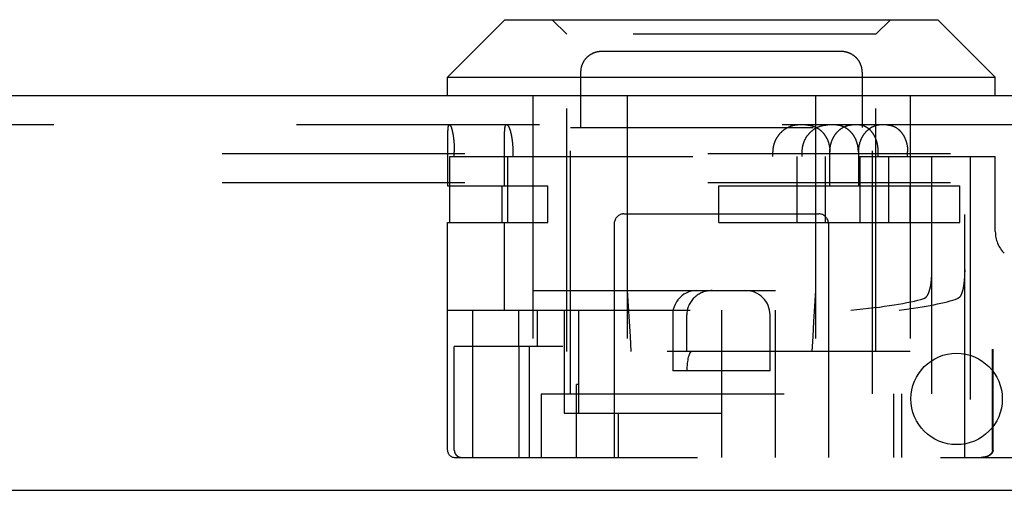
# Model space of a CAD drawing. Header units: inches. Extents: x 0 to 90.7, y 0 to 58.7.
# Tile 6 of 15: x 36.4 to 38.4, y 11.1 to 12.1. Entities that reach past the tile are written whole.
import ezdxf

# ---------------------------------------------------------------- set-up
doc = ezdxf.new("R2010")
doc.units = ezdxf.units.IN
doc.header["$LTSCALE"] = 4.986667
doc.header["$MEASUREMENT"] = 0
doc.linetypes.add('HIDDEN', pattern=[0.2, 0.1, -0.1])
doc.layers.add('DEFAULT_2', color=8, linetype='HIDDEN')
doc.layers.add('DOOR_ASSEMBLY', color=7, linetype='CONTINUOUS')

msp = doc.modelspace()

# ---------------------------------------------------------------- linework, layer by layer
at = {"layer": 'DEFAULT_2', "color": 8, "linetype": 'HIDDEN'}
for p, q in [((39.2972, 11.7833), (19.4172, 11.7833)), ((39.2972, 11.7233), (19.4172, 11.7233))]:
    msp.add_line(p, q, dxfattribs=at)
at = {"layer": 'DOOR_ASSEMBLY', "color": 7, "linetype": 'Continuous'}
for p, q in [((37.3847, 12.0583), (37.2667, 11.9403)), ((37.3847, 12.0583), (38.2737, 12.0583)), ((38.2737, 12.0583), (38.3917, 11.9403)), ((37.2667, 11.9403), (38.3917, 11.9403)), ((37.2667, 11.9023), (37.2667, 11.9403)), ((38.3917, 11.9023), (38.3917, 11.9403))]:
    msp.add_line(p, q, dxfattribs=at)
at = {"layer": 'DOOR_ASSEMBLY', "color": 8, "linetype": 'HIDDEN'}
for p, q in [((37.5117, 12.0283), (37.4817, 12.0583)), ((38.1467, 12.0283), (38.1767, 12.0583)), ((38.1467, 12.0283), (37.5117, 12.0283)), ((37.5117, 11.3773), (37.5117, 12.0283)), ((38.1467, 11.3773), (38.1467, 12.0283)), ((37.5823, 11.9932), (37.5816, 11.9931)), ((38.0726, 11.9933), (37.5859, 11.9933)), ((38.0916, 11.9897), (38.091, 11.99)), ((37.5452, 11.9706), (37.5448, 11.97)), ((37.5642, 11.9886), (37.5636, 11.9883)), ((37.5656, 11.9892), (37.5649, 11.9889)), ((37.5669, 11.9897), (37.5662, 11.9895)), ((38.0955, 11.9879), (38.0949, 11.9883)), ((38.0968, 11.9873), (38.0962, 11.9876)), ((38.0999, 11.9854), (38.0993, 11.9858)), ((38.114, 11.9693), (38.1137, 11.97)), ((37.5445, 11.9693), (37.5442, 11.9686)), ((38.1146, 11.9679), (38.1143, 11.9686)), ((38.1175, 11.9592), (38.1173, 11.96)), ((38.1184, 11.9503), (38.1184, 11.8373)), ((37.4417, 11.9023), (37.4417, 11.3773)), ((37.636, 11.9023), (37.636, 11.3773)), ((38.0225, 11.9023), (38.0225, 11.3773)), ((38.2167, 11.9023), (38.2167, 11.3773)), ((39.4502, 11.8423), (19.2992, 11.8423)), ((37.2671, 11.8291), (37.267, 11.828)), ((37.2672, 11.8311), (37.2671, 11.8301)), ((37.2671, 11.8301), (37.2671, 11.8291)), ((37.2673, 11.8331), (37.2672, 11.8321)), ((37.2672, 11.8321), (37.2672, 11.8311)), ((37.3841, 11.8285), (37.3842, 11.8296)), ((37.3841, 11.8274), (37.3841, 11.8285)), ((37.3842, 11.8296), (37.3843, 11.8306)), ((37.5192, 11.8373), (38.1392, 11.8373)), ((37.5192, 11.2903), (37.5192, 11.8373)), ((38.1392, 11.2903), (38.1392, 11.8373)), ((37.2668, 11.8107), (37.2667, 11.7173)), ((37.2669, 11.8219), (37.2668, 11.8193)), ((37.2668, 11.8193), (37.2668, 11.8158)), ((37.2668, 11.8158), (37.2668, 11.8107)), ((37.267, 11.8262), (37.2669, 11.8244)), ((37.2669, 11.8244), (37.2669, 11.8219)), ((37.267, 11.828), (37.267, 11.8262)), ((37.2779, 11.8235), (37.2781, 11.8223)), ((37.2781, 11.8223), (37.2783, 11.821)), ((37.2783, 11.821), (37.2785, 11.8196)), ((37.2785, 11.8196), (37.2787, 11.8183)), ((37.2787, 11.8183), (37.2789, 11.8169)), ((37.2789, 11.8169), (37.2791, 11.8155)), ((37.2791, 11.8155), (37.2793, 11.814)), ((37.2795, 11.8119), (37.2797, 11.8104)), ((37.2797, 11.8104), (37.2798, 11.8089)), ((37.2798, 11.8089), (37.28, 11.8073)), ((37.3838, 11.8151), (37.3839, 11.8186)), ((37.3838, 11.8107), (37.3838, 11.8151)), ((37.3838, 11.8045), (37.3838, 11.8107)), ((37.3839, 11.8232), (37.384, 11.8251)), ((37.3839, 11.8213), (37.3839, 11.8232)), ((37.3839, 11.8186), (37.3839, 11.8213)), ((37.384, 11.8263), (37.3841, 11.8274)), ((37.384, 11.8251), (37.384, 11.8263)), ((37.28, 11.8073), (37.2801, 11.8058)), ((37.2801, 11.8058), (37.2802, 11.8042)), ((37.2804, 11.8019), (37.2805, 11.8003)), ((37.2805, 11.8003), (37.2805, 11.7987)), ((37.2805, 11.7987), (37.2806, 11.7971)), ((37.2806, 11.7971), (37.2807, 11.7955)), ((37.2807, 11.7955), (37.2807, 11.7938)), ((37.2807, 11.7938), (37.2808, 11.7922)), ((37.2808, 11.7922), (37.2808, 11.7906)), ((37.2808, 11.7906), (37.2808, 11.7889)), ((37.2808, 11.7889), (37.2808, 11.7873)), ((37.3837, 11.7173), (37.3838, 11.8045)), ((37.4014, 11.7978), (37.4013, 11.7994)), ((37.4014, 11.7962), (37.4014, 11.7978)), ((37.4015, 11.7946), (37.4014, 11.7962)), ((37.4016, 11.7905), (37.4016, 11.7922)), ((37.4016, 11.7889), (37.4016, 11.7905)), ((37.4016, 11.7873), (37.4016, 11.7889)), ((37.2718, 11.7773), (38.043, 11.7773)), ((37.2718, 11.6423), (37.2718, 11.7773)), ((37.2808, 11.7773), (37.2808, 11.7873)), ((37.3901, 11.7773), (37.3901, 11.6423)), ((37.4016, 11.7773), (37.4016, 11.7873)), ((37.9348, 11.7773), (37.9348, 11.7873)), ((37.9839, 11.7773), (37.9839, 11.6423)), ((37.9952, 11.7773), (37.9952, 11.7873)), ((38.043, 11.6423), (38.043, 11.7773)), ((38.052, 11.7173), (38.052, 11.7873)), ((38.1105, 11.7873), (38.1105, 11.7173)), ((38.1138, 11.7773), (38.3917, 11.7773)), ((38.1138, 11.7773), (38.1138, 11.6423)), ((38.1513, 11.7773), (38.1513, 11.7873)), ((38.1729, 11.6423), (38.1729, 11.7773)), ((38.2117, 11.7773), (38.2117, 11.7873)), ((38.2616, 11.2903), (38.2616, 11.7773)), ((38.3288, 11.1598), (38.3288, 11.7773)), ((38.3402, 11.7773), (38.3402, 11.1598)), ((38.3917, 11.6234), (38.3917, 11.7773)), ((37.2667, 11.7173), (37.473, 11.7173)), ((37.3794, 11.6423), (37.3794, 11.7173)), ((37.473, 11.6423), (37.473, 11.7173)), ((37.824, 11.7173), (38.319, 11.7173)), ((37.824, 11.6423), (37.824, 11.7173)), ((38.2171, 11.6423), (38.2171, 11.7173)), ((38.319, 11.6423), (38.319, 11.7173)), ((37.6292, 11.6598), (38.0292, 11.6598)), ((37.2667, 11.6423), (37.473, 11.6423)), ((37.2667, 11.1748), (37.2667, 11.6423)), ((37.3837, 11.4623), (37.3837, 11.6423)), ((37.6092, 11.6398), (37.6092, 11.1598)), ((37.824, 11.6423), (38.319, 11.6423)), ((38.0492, 11.6398), (38.0492, 11.1598)), ((38.2609, 11.5277), (38.261, 11.5294)), ((38.261, 11.5294), (38.2611, 11.531)), ((38.2611, 11.531), (38.2612, 11.5327)), ((38.2612, 11.5327), (38.2613, 11.5344)), ((38.2613, 11.5344), (38.2614, 11.5361)), ((38.2614, 11.5361), (38.2615, 11.5378)), ((38.2615, 11.5412), (38.2616, 11.543)), ((38.2615, 11.5395), (38.2615, 11.5412)), ((38.2615, 11.5378), (38.2615, 11.5395)), ((38.2616, 11.543), (38.2616, 11.5447)), ((38.3281, 11.526), (38.328, 11.5244)), ((38.3282, 11.5277), (38.3281, 11.526)), ((38.3283, 11.5293), (38.3282, 11.5277)), ((38.3284, 11.531), (38.3283, 11.5293)), ((38.3285, 11.5327), (38.3284, 11.531)), ((38.3286, 11.5344), (38.3285, 11.5327)), ((38.3287, 11.5361), (38.3286, 11.5344)), ((38.3288, 11.5412), (38.3287, 11.5395)), ((38.3287, 11.5395), (38.3287, 11.5378)), ((38.3287, 11.5378), (38.3287, 11.5361)), ((38.3288, 11.5447), (38.3288, 11.5429)), ((38.3288, 11.5429), (38.3288, 11.5412)), ((38.3278, 11.5228), (38.3277, 11.5212)), ((38.328, 11.5244), (38.3278, 11.5228)), ((37.4417, 11.5023), (38.2167, 11.5023)), ((37.2667, 11.4623), (38.1944, 11.4623)), ((37.3182, 11.4623), (37.3182, 11.1598)), ((37.4128, 11.4623), (37.4128, 11.3873)), ((37.4509, 11.4623), (37.4509, 11.3873)), ((37.5066, 11.4623), (37.5066, 11.2503)), ((37.5362, 11.2503), (37.5362, 11.4623)), ((37.7292, 11.4523), (37.7292, 11.3373)), ((37.7582, 11.3773), (37.7582, 11.4523)), ((37.8292, 11.4623), (37.8292, 11.1598)), ((37.9292, 11.3373), (37.9292, 11.4523)), ((37.9402, 11.1598), (37.9402, 11.4623)), ((37.5038, 11.3873), (37.2808, 11.3873)), ((37.2808, 11.1748), (37.2808, 11.3873)), ((37.413, 11.3873), (37.413, 11.1598)), ((37.4349, 11.1598), (37.4349, 11.3873)), ((38.2167, 11.3773), (37.4417, 11.3773)), ((39.1172, 11.3823), (38.3859, 11.3823)), ((38.3859, 11.1748), (38.3859, 11.3823)), ((38.387, 11.1748), (38.387, 11.3823)), ((37.9292, 11.3373), (37.7292, 11.3373)), ((37.5362, 11.3098), (37.5317, 11.3098)), ((37.5317, 11.1598), (37.5317, 11.3098)), ((37.4592, 11.2903), (38.2616, 11.2903)), ((37.4592, 11.2903), (37.4592, 11.1598)), ((38.1833, 11.1598), (38.1833, 11.2903)), ((38.1992, 11.2903), (38.1992, 11.1598)), ((37.5066, 11.2503), (37.8292, 11.2503)), ((37.617, 11.2503), (37.617, 11.1598)), ((37.2817, 11.1598), (39.1922, 11.1598))]:
    msp.add_line(p, q, dxfattribs=at)
at = {"layer": 'DOOR_ASSEMBLY', "color": 3, "linetype": 'Continuous'}
for p, q in [((39.4502, 11.9023), (19.2992, 11.9023)), ((19.2022, 11.0923), (39.5472, 11.0923))]:
    msp.add_line(p, q, dxfattribs=at)
at = {"layer": 'DOOR_ASSEMBLY', "color": 8, "linetype": 'HIDDEN'}
for points in [[(37.5859, 11.9933), (37.5852, 11.9933), (37.5845, 11.9933), (37.5838, 11.9933), (37.583, 11.9932), (37.5823, 11.9932), (37.5816, 11.9931), (37.5808, 11.9931), (37.5801, 11.993), (37.5794, 11.9929), (37.5787, 11.9928), (37.578, 11.9927), (37.5773, 11.9926), (37.5765, 11.9925), (37.5758, 11.9924), (37.5751, 11.9922), (37.5744, 11.9921), (37.5737, 11.9919), (37.573, 11.9917), (37.5723, 11.9916), (37.5716, 11.9914), (37.5709, 11.9912), (37.5703, 11.9909), (37.5696, 11.9907), (37.5689, 11.9905), (37.5682, 11.9903), (37.5675, 11.99), (37.5669, 11.9897), (37.5662, 11.9895), (37.5655, 11.9892), (37.5649, 11.9889), (37.5642, 11.9886), (37.5636, 11.9883), (37.563, 11.9879), (37.5623, 11.9876), (37.5617, 11.9873), (37.5611, 11.9869), (37.5605, 11.9866), (37.5598, 11.9862), (37.5592, 11.9858), (37.5586, 11.9854), (37.5581, 11.985), (37.5575, 11.9846), (37.5569, 11.9842), (37.5563, 11.9837), (37.5558, 11.9833), (37.5552, 11.9828), (37.5547, 11.9824), (37.5541, 11.9819), (37.5536, 11.9814), (37.5531, 11.9809), (37.5525, 11.9804), (37.552, 11.9799), (37.5515, 11.9794), (37.551, 11.9789), (37.5506, 11.9783), (37.5501, 11.9778), (37.5496, 11.9772), (37.5492, 11.9767), (37.5487, 11.9761), (37.5483, 11.9755), (37.5479, 11.975), (37.5474, 11.9744), (37.547, 11.9738), (37.5466, 11.9731), (37.5463, 11.9725), (37.5459, 11.9719), (37.5455, 11.9713), (37.5452, 11.9706), (37.5448, 11.97), (37.5445, 11.9693), (37.5442, 11.9686), (37.5439, 11.9679), (37.5436, 11.9673), (37.5433, 11.9666), (37.543, 11.9659), (37.5427, 11.9652), (37.5425, 11.9644), (37.5422, 11.9637), (37.542, 11.963), (37.5418, 11.9622), (37.5416, 11.9615), (37.5414, 11.9607), (37.5412, 11.96), (37.541, 11.9592), (37.5409, 11.9584), (37.5408, 11.9576), (37.5406, 11.9569), (37.5405, 11.9561), (37.5404, 11.9552), (37.5403, 11.9544), (37.5403, 11.9536), (37.5402, 11.9528), (37.5402, 11.9519), (37.5401, 11.9511), (37.5401, 11.9503), (37.5401, 11.95)], [(37.5689, 11.9905), (37.5682, 11.9903), (37.5675, 11.99)], [(37.5723, 11.9916), (37.5716, 11.9914), (37.5709, 11.9912), (37.5703, 11.9909), (37.5696, 11.9907)], [(37.5744, 11.9921), (37.5737, 11.9919), (37.573, 11.9917)], [(37.5801, 11.993), (37.5794, 11.9929), (37.5787, 11.9928), (37.578, 11.9927), (37.5773, 11.9926), (37.5765, 11.9925), (37.5758, 11.9924)], [(37.5859, 11.9933), (37.5852, 11.9933), (37.5845, 11.9933), (37.5838, 11.9933)], [(38.1143, 11.9686), (38.114, 11.9693), (38.1137, 11.97), (38.1133, 11.9706), (38.113, 11.9713), (38.1126, 11.9719), (38.1122, 11.9725), (38.1119, 11.9731), (38.1115, 11.9738), (38.1111, 11.9744), (38.1106, 11.975), (38.1102, 11.9755), (38.1098, 11.9761), (38.1093, 11.9767), (38.1089, 11.9773), (38.1084, 11.9778), (38.1079, 11.9783), (38.1075, 11.9789), (38.107, 11.9794), (38.1065, 11.9799), (38.106, 11.9804), (38.1054, 11.9809), (38.1049, 11.9814), (38.1044, 11.9819), (38.1038, 11.9824), (38.1033, 11.9828), (38.1027, 11.9833), (38.1022, 11.9837), (38.1016, 11.9842), (38.101, 11.9846), (38.1004, 11.985), (38.0999, 11.9854), (38.0993, 11.9858), (38.0986, 11.9862), (38.098, 11.9866), (38.0974, 11.9869), (38.0968, 11.9873), (38.0962, 11.9876), (38.0955, 11.9879), (38.0949, 11.9883), (38.0943, 11.9886), (38.0936, 11.9889), (38.0929, 11.9892), (38.0923, 11.9895), (38.0916, 11.9897), (38.091, 11.99), (38.0903, 11.9903), (38.0896, 11.9905), (38.0889, 11.9907), (38.0882, 11.9909), (38.0876, 11.9912), (38.0869, 11.9914), (38.0862, 11.9916), (38.0855, 11.9917), (38.0848, 11.9919), (38.0841, 11.9921), (38.0834, 11.9922), (38.0827, 11.9924), (38.082, 11.9925), (38.0812, 11.9926), (38.0805, 11.9927), (38.0798, 11.9928), (38.0791, 11.9929), (38.0784, 11.993), (38.0776, 11.9931), (38.0769, 11.9931), (38.0762, 11.9932), (38.0755, 11.9932), (38.0747, 11.9933), (38.074, 11.9933), (38.0733, 11.9933), (38.0726, 11.9933)], [(38.0784, 11.993), (38.0777, 11.9931), (38.0769, 11.9931), (38.0762, 11.9932), (38.0755, 11.9932), (38.0747, 11.9933)], [(38.0812, 11.9926), (38.0805, 11.9927), (38.0798, 11.9928)], [(38.0841, 11.9921), (38.0834, 11.9922), (38.0827, 11.9924)], [(38.0896, 11.9905), (38.0889, 11.9907), (38.0882, 11.9909), (38.0876, 11.9912), (38.0869, 11.9914), (38.0862, 11.9916), (38.0855, 11.9917)], [(37.547, 11.9738), (37.5466, 11.9731), (37.5463, 11.9725)], [(37.5506, 11.9783), (37.5501, 11.9778), (37.5496, 11.9773), (37.5492, 11.9767), (37.5487, 11.9761)], [(37.5536, 11.9814), (37.5531, 11.9809), (37.5525, 11.9804), (37.552, 11.9799)], [(37.5586, 11.9854), (37.5581, 11.985), (37.5575, 11.9846), (37.5569, 11.9842), (37.5563, 11.9837)], [(37.563, 11.9879), (37.5623, 11.9876), (37.5617, 11.9873), (37.5611, 11.9869), (37.5605, 11.9866), (37.5599, 11.9862), (37.5592, 11.9858)], [(38.0943, 11.9886), (38.0936, 11.9889), (38.0929, 11.9892), (38.0923, 11.9895)], [(38.1049, 11.9814), (38.1044, 11.9819), (38.1038, 11.9824), (38.1033, 11.9828), (38.1027, 11.9833), (38.1022, 11.9837)], [(38.1079, 11.9783), (38.1075, 11.9789), (38.107, 11.9794), (38.1065, 11.9799)], [(38.1111, 11.9744), (38.1106, 11.975), (38.1102, 11.9755), (38.1098, 11.9761)], [(38.1133, 11.9706), (38.113, 11.9713), (38.1126, 11.9719), (38.1122, 11.9725)], [(37.5402, 11.9528), (37.5402, 11.9519), (37.5401, 11.9511), (37.5401, 11.9503), (37.5401, 11.8373)], [(37.5405, 11.9561), (37.5404, 11.9552), (37.5403, 11.9544)], [(37.541, 11.9592), (37.5409, 11.9584), (37.5408, 11.9576)], [(37.542, 11.963), (37.5418, 11.9622), (37.5416, 11.9615), (37.5414, 11.9607), (37.5412, 11.96)], [(37.5439, 11.9679), (37.5436, 11.9673), (37.5433, 11.9666)], [(38.1184, 11.9503), (38.1184, 11.9511), (38.1183, 11.9519), (38.1183, 11.9528), (38.1182, 11.9536), (38.1182, 11.9544), (38.1181, 11.9552), (38.118, 11.9561), (38.1179, 11.9569), (38.1177, 11.9576), (38.1176, 11.9584), (38.1175, 11.9592), (38.1173, 11.96), (38.1171, 11.9607), (38.1169, 11.9615), (38.1167, 11.9622), (38.1165, 11.963), (38.1163, 11.9637), (38.116, 11.9644), (38.1158, 11.9652), (38.1155, 11.9659), (38.1152, 11.9666), (38.1149, 11.9673), (38.1146, 11.9679)], [(38.1165, 11.963), (38.1163, 11.9637), (38.116, 11.9644), (38.1158, 11.9652), (38.1155, 11.9659), (38.1152, 11.9666)], [(38.1181, 11.9552), (38.118, 11.9561), (38.1179, 11.9569), (38.1177, 11.9576)], [(38.1183, 11.9519), (38.1183, 11.9528), (38.1182, 11.9536), (38.1182, 11.9544)], [(37.2694, 11.8423), (37.2694, 11.8423), (37.2693, 11.8423), (37.2692, 11.8423), (37.2691, 11.8422), (37.2691, 11.8422), (37.269, 11.8421), (37.2689, 11.842), (37.2688, 11.8419), (37.2688, 11.8418), (37.2687, 11.8417), (37.2686, 11.8416), (37.2686, 11.8414), (37.2685, 11.8413), (37.2684, 11.8411), (37.2684, 11.8409), (37.2683, 11.8407), (37.2682, 11.8405), (37.2682, 11.8403), (37.2681, 11.8401), (37.2681, 11.8398), (37.268, 11.8396), (37.268, 11.8393), (37.2679, 11.839), (37.2679, 11.8387), (37.2678, 11.8384), (37.2678, 11.8381), (37.2677, 11.8378), (37.2677, 11.8375), (37.2676, 11.8371), (37.2676, 11.8368), (37.2676, 11.8364), (37.2675, 11.836), (37.2675, 11.8356), (37.2674, 11.8352), (37.2674, 11.8348), (37.2674, 11.8344), (37.2673, 11.834), (37.2673, 11.8331)], [(37.2711, 11.8423), (37.2712, 11.8423), (37.2713, 11.8423), (37.2714, 11.8423), (37.2716, 11.8422), (37.2717, 11.8421), (37.2718, 11.8421), (37.2719, 11.842), (37.272, 11.8419), (37.2721, 11.8418), (37.2722, 11.8417), (37.2723, 11.8415), (37.2725, 11.8414), (37.2726, 11.8412), (37.2727, 11.8411), (37.2728, 11.8409), (37.2729, 11.8407), (37.2731, 11.8405), (37.2732, 11.8403), (37.2733, 11.84), (37.2734, 11.8398), (37.2736, 11.8395), (37.2737, 11.8393), (37.2738, 11.839), (37.2739, 11.8387), (37.2741, 11.8384), (37.2742, 11.8381), (37.2743, 11.8377), (37.2744, 11.8374), (37.2746, 11.837), (37.2747, 11.8367), (37.2748, 11.8363), (37.275, 11.8359), (37.2751, 11.8355), (37.2752, 11.8351), (37.2753, 11.8347), (37.2755, 11.8343), (37.2756, 11.8338), (37.2757, 11.8334), (37.2758, 11.8329), (37.276, 11.8324), (37.2761, 11.832), (37.2762, 11.8315), (37.2763, 11.831), (37.2765, 11.8304), (37.2766, 11.8299), (37.2767, 11.8294), (37.2768, 11.8288), (37.277, 11.8283), (37.2771, 11.8277), (37.2772, 11.8272), (37.2773, 11.8266), (37.2774, 11.826), (37.2775, 11.8254), (37.2777, 11.8248), (37.2778, 11.8242), (37.2779, 11.8235)], [(37.3843, 11.8306), (37.3843, 11.8317), (37.3844, 11.8321), (37.3844, 11.8326), (37.3844, 11.8331), (37.3845, 11.8335), (37.3845, 11.834), (37.3845, 11.8344), (37.3846, 11.8348), (37.3846, 11.8352), (37.3847, 11.8356), (37.3847, 11.836), (37.3848, 11.8364), (37.3848, 11.8368), (37.3849, 11.8371), (37.3849, 11.8375), (37.385, 11.8378), (37.385, 11.8381), (37.3851, 11.8384), (37.3852, 11.8387), (37.3852, 11.839), (37.3853, 11.8393), (37.3854, 11.8396), (37.3854, 11.8398), (37.3855, 11.8401), (37.3856, 11.8403), (37.3856, 11.8405), (37.3857, 11.8407), (37.3858, 11.8409), (37.3859, 11.8411), (37.386, 11.8413), (37.386, 11.8414), (37.3861, 11.8416), (37.3862, 11.8417), (37.3863, 11.8418), (37.3864, 11.8419), (37.3865, 11.842), (37.3866, 11.8421), (37.3867, 11.8422), (37.3868, 11.8422), (37.3869, 11.8423), (37.387, 11.8423), (37.3871, 11.8423), (37.3872, 11.8423)], [(37.4013, 11.7994), (37.4012, 11.8002), (37.4011, 11.801), (37.4011, 11.8017), (37.401, 11.8025), (37.401, 11.8033), (37.4009, 11.8041), (37.4008, 11.8049), (37.4007, 11.8056), (37.4007, 11.8064), (37.4006, 11.8072), (37.4005, 11.8079), (37.4004, 11.8087), (37.4003, 11.8094), (37.4002, 11.8102), (37.4001, 11.8109), (37.4, 11.8117), (37.3999, 11.8124), (37.3998, 11.8131), (37.3997, 11.8139), (37.3996, 11.8146), (37.3995, 11.8153), (37.3994, 11.816), (37.3992, 11.8167), (37.3991, 11.8174), (37.399, 11.8181), (37.3989, 11.8188), (37.3987, 11.8195), (37.3986, 11.8201), (37.3985, 11.8208), (37.3983, 11.8215), (37.3982, 11.8221), (37.3981, 11.8228), (37.3979, 11.8234), (37.3978, 11.824), (37.3976, 11.8246), (37.3975, 11.8252), (37.3974, 11.8258), (37.3972, 11.8264), (37.3971, 11.827), (37.3969, 11.8276), (37.3967, 11.8282), (37.3966, 11.8287), (37.3964, 11.8293), (37.3963, 11.8298), (37.3961, 11.8303), (37.396, 11.8309), (37.3958, 11.8314), (37.3956, 11.8319), (37.3955, 11.8324), (37.3953, 11.8328), (37.3952, 11.8333), (37.395, 11.8338), (37.3948, 11.8342), (37.3947, 11.8346), (37.3945, 11.8351), (37.3943, 11.8355), (37.3942, 11.8359), (37.394, 11.8363), (37.3938, 11.8366), (37.3937, 11.837), (37.3935, 11.8374), (37.3934, 11.8377), (37.3932, 11.838), (37.393, 11.8384), (37.3929, 11.8387), (37.3927, 11.839), (37.3925, 11.8392), (37.3924, 11.8395), (37.3922, 11.8398), (37.3921, 11.84), (37.3919, 11.8403), (37.3918, 11.8405), (37.3916, 11.8407), (37.3914, 11.8409), (37.3913, 11.8411), (37.3911, 11.8412), (37.391, 11.8414), (37.3908, 11.8415), (37.3907, 11.8417), (37.3905, 11.8418), (37.3904, 11.8419), (37.3903, 11.842), (37.3901, 11.8421), (37.39, 11.8421), (37.3898, 11.8422), (37.3897, 11.8423), (37.3896, 11.8423), (37.3894, 11.8423), (37.3893, 11.8423)], [(37.9886, 11.8423), (37.9878, 11.8423), (37.987, 11.8423), (37.9862, 11.8423), (37.9854, 11.8422), (37.9847, 11.8421), (37.9839, 11.8421), (37.9831, 11.842), (37.9823, 11.8419), (37.9815, 11.8418), (37.9807, 11.8417), (37.9799, 11.8415), (37.9791, 11.8414), (37.9783, 11.8412), (37.9775, 11.8411), (37.9767, 11.8409), (37.976, 11.8407), (37.9752, 11.8405), (37.9744, 11.8403), (37.9736, 11.84), (37.9728, 11.8398), (37.9721, 11.8395), (37.9713, 11.8392), (37.9705, 11.839), (37.9698, 11.8387), (37.969, 11.8384), (37.9683, 11.838), (37.9675, 11.8377), (37.9668, 11.8374), (37.966, 11.837), (37.9653, 11.8366), (37.9645, 11.8363), (37.9638, 11.8359), (37.9631, 11.8355), (37.9624, 11.8351), (37.9617, 11.8346), (37.9609, 11.8342), (37.9602, 11.8338), (37.9595, 11.8333), (37.9589, 11.8328), (37.9582, 11.8324), (37.9575, 11.8319), (37.9568, 11.8314), (37.9562, 11.8309), (37.9555, 11.8303), (37.9549, 11.8298), (37.9542, 11.8293), (37.9536, 11.8287), (37.953, 11.8282), (37.9524, 11.8276), (37.9518, 11.827), (37.9512, 11.8264), (37.9506, 11.8258), (37.95, 11.8252), (37.9494, 11.8246), (37.9489, 11.824), (37.9483, 11.8234), (37.9478, 11.8228), (37.9473, 11.8221), (37.9467, 11.8215), (37.9462, 11.8208), (37.9457, 11.8201), (37.9452, 11.8195), (37.9448, 11.8188), (37.9443, 11.8181), (37.9438, 11.8174), (37.9434, 11.8167), (37.9429, 11.816), (37.9425, 11.8153), (37.9421, 11.8146), (37.9417, 11.8139), (37.9413, 11.8131), (37.9409, 11.8124), (37.9405, 11.8117), (37.9402, 11.8109), (37.9398, 11.8102), (37.9395, 11.8094), (37.9392, 11.8087), (37.9389, 11.8079), (37.9385, 11.8072), (37.9383, 11.8064), (37.938, 11.8056), (37.9377, 11.8049), (37.9374, 11.8041), (37.9372, 11.8033), (37.937, 11.8025), (37.9367, 11.8017), (37.9365, 11.801), (37.9363, 11.8002), (37.9362, 11.7994), (37.936, 11.7986), (37.9358, 11.7978), (37.9357, 11.797), (37.9355, 11.7962), (37.9354, 11.7954), (37.9353, 11.7946), (37.9352, 11.7938), (37.9351, 11.793), (37.935, 11.7922), (37.9349, 11.7914), (37.9349, 11.7905), (37.9349, 11.7897), (37.9348, 11.7889), (37.9348, 11.7881), (37.9348, 11.7873)], [(37.9952, 11.7873), (37.9952, 11.7881), (37.9952, 11.7889), (37.9953, 11.7898), (37.9953, 11.7906), (37.9954, 11.7914), (37.9954, 11.7922), (37.9955, 11.793), (37.9956, 11.7938), (37.9957, 11.7946), (37.9958, 11.7955), (37.9959, 11.7963), (37.9961, 11.7971), (37.9962, 11.7979), (37.9964, 11.7987), (37.9966, 11.7995), (37.9967, 11.8003), (37.9969, 11.8011), (37.9971, 11.8019), (37.9974, 11.8027), (37.9976, 11.8034), (37.9978, 11.8042), (37.9981, 11.805), (37.9983, 11.8058), (37.9986, 11.8066), (37.9989, 11.8073), (37.9992, 11.8081), (37.9995, 11.8089), (37.9998, 11.8096), (38.0002, 11.8104), (38.0005, 11.8111), (38.0009, 11.8119), (38.0012, 11.8126), (38.0016, 11.8133), (38.002, 11.814), (38.0024, 11.8148), (38.0028, 11.8155), (38.0032, 11.8162), (38.0036, 11.8169), (38.0041, 11.8176), (38.0045, 11.8183), (38.005, 11.819), (38.0055, 11.8196), (38.0059, 11.8203), (38.0064, 11.821), (38.0069, 11.8216), (38.0074, 11.8223), (38.0079, 11.8229), (38.0085, 11.8235), (38.009, 11.8242), (38.0096, 11.8248), (38.0101, 11.8254), (38.0107, 11.826), (38.0112, 11.8266), (38.0118, 11.8272), (38.0124, 11.8277), (38.013, 11.8283), (38.0136, 11.8288), (38.0142, 11.8294), (38.0148, 11.8299), (38.0155, 11.8304), (38.0161, 11.831), (38.0167, 11.8315), (38.0174, 11.832), (38.018, 11.8324), (38.0187, 11.8329), (38.0194, 11.8334), (38.02, 11.8338), (38.0207, 11.8343), (38.0214, 11.8347), (38.0221, 11.8351), (38.0228, 11.8355), (38.0235, 11.8359), (38.0242, 11.8363), (38.0249, 11.8367), (38.0256, 11.837), (38.0264, 11.8374), (38.0271, 11.8377), (38.0278, 11.8381), (38.0286, 11.8384), (38.0293, 11.8387), (38.03, 11.839), (38.0308, 11.8393), (38.0315, 11.8395), (38.0323, 11.8398), (38.033, 11.84), (38.0338, 11.8403), (38.0346, 11.8405), (38.0353, 11.8407), (38.0361, 11.8409), (38.0369, 11.8411), (38.0376, 11.8412), (38.0384, 11.8414), (38.0392, 11.8415), (38.0399, 11.8417), (38.0407, 11.8418), (38.0415, 11.8419), (38.0423, 11.842), (38.043, 11.8421), (38.0438, 11.8421), (38.0446, 11.8422), (38.0454, 11.8423), (38.0461, 11.8423), (38.0469, 11.8423), (38.0477, 11.8423)], [(38.0027, 11.8423), (38.0034, 11.8423), (38.0042, 11.8423), (38.005, 11.8423), (38.0057, 11.8422), (38.0065, 11.8422), (38.0073, 11.8421), (38.008, 11.842), (38.0088, 11.8419), (38.0095, 11.8418), (38.0103, 11.8417), (38.0111, 11.8416), (38.0118, 11.8414), (38.0125, 11.8413), (38.0133, 11.8411), (38.014, 11.8409), (38.0148, 11.8407), (38.0155, 11.8405), (38.0162, 11.8403), (38.017, 11.8401), (38.0177, 11.8398), (38.0184, 11.8396), (38.0191, 11.8393), (38.0198, 11.839), (38.0205, 11.8387), (38.0212, 11.8384), (38.0219, 11.8381), (38.0226, 11.8378), (38.0233, 11.8375), (38.024, 11.8371), (38.0246, 11.8368), (38.0253, 11.8364), (38.026, 11.836), (38.0266, 11.8356), (38.0273, 11.8352), (38.0279, 11.8348), (38.0286, 11.8344), (38.0292, 11.834), (38.0298, 11.8335), (38.0304, 11.8331), (38.0311, 11.8326), (38.0317, 11.8321), (38.0323, 11.8317), (38.0329, 11.8312), (38.0334, 11.8306), (38.034, 11.8301), (38.0346, 11.8296), (38.0352, 11.8291), (38.0357, 11.8285), (38.0363, 11.828), (38.0368, 11.8274), (38.0373, 11.8268), (38.0379, 11.8263), (38.0384, 11.8257), (38.0389, 11.8251), (38.0394, 11.8245), (38.0399, 11.8238), (38.0403, 11.8232), (38.0408, 11.8226), (38.0413, 11.8219), (38.0417, 11.8213), (38.0422, 11.8206), (38.0426, 11.82), (38.0431, 11.8193), (38.0435, 11.8186), (38.0439, 11.8179), (38.0443, 11.8172), (38.0447, 11.8165), (38.0451, 11.8158), (38.0454, 11.8151), (38.0458, 11.8144), (38.0462, 11.8137), (38.0465, 11.8129), (38.0468, 11.8122), (38.0472, 11.8114), (38.0475, 11.8107), (38.0478, 11.8099), (38.0481, 11.8092), (38.0483, 11.8084), (38.0486, 11.8076), (38.0489, 11.8069), (38.0491, 11.8061), (38.0494, 11.8053), (38.0496, 11.8045), (38.0498, 11.8037), (38.05, 11.8029), (38.0502, 11.8021), (38.0504, 11.8013), (38.0506, 11.8005), (38.0508, 11.7997), (38.0509, 11.7989), (38.0511, 11.7981), (38.0512, 11.7972), (38.0513, 11.7964), (38.0515, 11.7956), (38.0516, 11.7948), (38.0517, 11.794), (38.0517, 11.7931), (38.0518, 11.7923), (38.0519, 11.7915), (38.0519, 11.7906), (38.052, 11.7898), (38.052, 11.789), (38.052, 11.7881), (38.052, 11.7873)], [(38.052, 11.7873), (38.052, 11.7881), (38.052, 11.789), (38.052, 11.7898), (38.0521, 11.7906), (38.0521, 11.7915), (38.0522, 11.7923), (38.0523, 11.7931), (38.0523, 11.794), (38.0524, 11.7948), (38.0525, 11.7956), (38.0527, 11.7964), (38.0528, 11.7972), (38.0529, 11.7981), (38.0531, 11.7989), (38.0532, 11.7997), (38.0534, 11.8005), (38.0536, 11.8013), (38.0538, 11.8021), (38.054, 11.8029), (38.0542, 11.8037), (38.0544, 11.8045), (38.0546, 11.8053), (38.0549, 11.8061), (38.0551, 11.8069), (38.0554, 11.8076), (38.0556, 11.8084), (38.0559, 11.8092), (38.0562, 11.8099), (38.0565, 11.8107), (38.0568, 11.8114), (38.0571, 11.8122), (38.0575, 11.8129), (38.0578, 11.8137), (38.0581, 11.8144), (38.0585, 11.8151), (38.0589, 11.8158), (38.0592, 11.8165), (38.0596, 11.8172), (38.06, 11.8179), (38.0604, 11.8186), (38.0608, 11.8193), (38.0612, 11.82), (38.0617, 11.8206), (38.0621, 11.8213), (38.0625, 11.8219), (38.063, 11.8226), (38.0635, 11.8232), (38.0639, 11.8238), (38.0644, 11.8245), (38.0649, 11.8251), (38.0654, 11.8257), (38.0659, 11.8263), (38.0664, 11.8268), (38.0669, 11.8274), (38.0674, 11.828), (38.0679, 11.8285), (38.0684, 11.8291), (38.069, 11.8296), (38.0695, 11.8301), (38.0701, 11.8306), (38.0706, 11.8312), (38.0712, 11.8317), (38.0717, 11.8321), (38.0723, 11.8326), (38.0729, 11.8331), (38.0735, 11.8335), (38.074, 11.834), (38.0746, 11.8344), (38.0752, 11.8348), (38.0758, 11.8352), (38.0764, 11.8356), (38.077, 11.836), (38.0777, 11.8364), (38.0783, 11.8368), (38.0789, 11.8371), (38.0795, 11.8375), (38.0802, 11.8378), (38.0808, 11.8381), (38.0814, 11.8384), (38.0821, 11.8387), (38.0827, 11.839), (38.0833, 11.8393), (38.084, 11.8396), (38.0846, 11.8398), (38.0853, 11.8401), (38.0859, 11.8403), (38.0866, 11.8405), (38.0873, 11.8407), (38.0879, 11.8409), (38.0886, 11.8411), (38.0892, 11.8413), (38.0899, 11.8414), (38.0906, 11.8416), (38.0912, 11.8417), (38.0919, 11.8418), (38.0926, 11.8419), (38.0932, 11.842), (38.0939, 11.8421), (38.0946, 11.8422), (38.0953, 11.8422), (38.0959, 11.8423), (38.0966, 11.8423), (38.0973, 11.8423), (38.0979, 11.8423)], [(38.1105, 11.7873), (38.1105, 11.7881), (38.1105, 11.789), (38.1105, 11.7898), (38.1104, 11.7906), (38.1104, 11.7915), (38.1103, 11.7923), (38.1102, 11.7931), (38.1102, 11.7939), (38.1101, 11.7948), (38.11, 11.7956), (38.1098, 11.7964), (38.1097, 11.7972), (38.1096, 11.7981), (38.1094, 11.7989), (38.1093, 11.7997), (38.1091, 11.8005), (38.1089, 11.8013), (38.1087, 11.8021), (38.1085, 11.8029), (38.1083, 11.8037), (38.1081, 11.8045), (38.1079, 11.8053), (38.1076, 11.8061), (38.1074, 11.8068), (38.1071, 11.8076), (38.1069, 11.8084), (38.1066, 11.8092), (38.1063, 11.8099), (38.106, 11.8107), (38.1057, 11.8114), (38.1053, 11.8122), (38.105, 11.8129), (38.1047, 11.8136), (38.1043, 11.8144), (38.104, 11.8151), (38.1036, 11.8158), (38.1032, 11.8165), (38.1028, 11.8172), (38.1024, 11.8179), (38.102, 11.8186), (38.1016, 11.8193), (38.1012, 11.8199), (38.1007, 11.8206), (38.1003, 11.8213), (38.0998, 11.8219), (38.0994, 11.8226), (38.0989, 11.8232), (38.0984, 11.8238), (38.0979, 11.8244), (38.0974, 11.825), (38.0969, 11.8256), (38.0964, 11.8262), (38.0959, 11.8268), (38.0953, 11.8274), (38.0948, 11.828), (38.0943, 11.8285), (38.0937, 11.8291), (38.0932, 11.8296), (38.0926, 11.8301), (38.092, 11.8306), (38.0914, 11.8311), (38.0908, 11.8316), (38.0902, 11.8321), (38.0896, 11.8326), (38.089, 11.8331), (38.0884, 11.8335), (38.0878, 11.834), (38.0872, 11.8344), (38.0865, 11.8348), (38.0859, 11.8352), (38.0852, 11.8356), (38.0846, 11.836), (38.0839, 11.8364), (38.0833, 11.8368), (38.0826, 11.8371), (38.0819, 11.8375), (38.0812, 11.8378), (38.0806, 11.8381), (38.0799, 11.8384), (38.0792, 11.8387), (38.0785, 11.839), (38.0778, 11.8393), (38.0771, 11.8396), (38.0764, 11.8398), (38.0756, 11.8401), (38.0749, 11.8403), (38.0742, 11.8405), (38.0735, 11.8407), (38.0727, 11.8409), (38.072, 11.8411), (38.0713, 11.8413), (38.0705, 11.8414), (38.0698, 11.8416), (38.0691, 11.8417), (38.0683, 11.8418), (38.0676, 11.8419), (38.0668, 11.842), (38.0661, 11.8421), (38.0653, 11.8422), (38.0646, 11.8422), (38.0638, 11.8423), (38.063, 11.8423), (38.0623, 11.8423), (38.0615, 11.8423)], [(38.1513, 11.7873), (38.1513, 11.7881), (38.1513, 11.7889), (38.1513, 11.7897), (38.1512, 11.7905), (38.1512, 11.7914), (38.1512, 11.7922), (38.1511, 11.793), (38.151, 11.7938), (38.151, 11.7946), (38.1509, 11.7954), (38.1508, 11.7962), (38.1507, 11.797), (38.1506, 11.7978), (38.1505, 11.7986), (38.1503, 11.7994), (38.1502, 11.8002), (38.1501, 11.801), (38.1499, 11.8017), (38.1498, 11.8025), (38.1496, 11.8033), (38.1494, 11.8041), (38.1492, 11.8049), (38.149, 11.8056), (38.1488, 11.8064), (38.1486, 11.8072), (38.1484, 11.8079), (38.1482, 11.8087), (38.1479, 11.8094), (38.1477, 11.8102), (38.1474, 11.8109), (38.1472, 11.8117), (38.1469, 11.8124), (38.1466, 11.8131), (38.1464, 11.8139), (38.1461, 11.8146), (38.1458, 11.8153), (38.1454, 11.816), (38.1451, 11.8167), (38.1448, 11.8174), (38.1445, 11.8181), (38.1441, 11.8188), (38.1438, 11.8195), (38.1434, 11.8201), (38.143, 11.8208), (38.1427, 11.8215), (38.1423, 11.8221), (38.1419, 11.8228), (38.1415, 11.8234), (38.1411, 11.824), (38.1407, 11.8246), (38.1402, 11.8252), (38.1398, 11.8258), (38.1394, 11.8264), (38.1389, 11.827), (38.1385, 11.8276), (38.138, 11.8282), (38.1375, 11.8287), (38.1371, 11.8293), (38.1366, 11.8298), (38.1361, 11.8303), (38.1356, 11.8309), (38.1351, 11.8314), (38.1346, 11.8319), (38.1341, 11.8324), (38.1336, 11.8328), (38.133, 11.8333), (38.1325, 11.8338), (38.132, 11.8342), (38.1314, 11.8346), (38.1309, 11.8351), (38.1303, 11.8355), (38.1298, 11.8359), (38.1292, 11.8363), (38.1286, 11.8366), (38.1281, 11.837), (38.1275, 11.8374), (38.1269, 11.8377), (38.1263, 11.838), (38.1257, 11.8384), (38.1251, 11.8387), (38.1245, 11.839), (38.1239, 11.8392), (38.1233, 11.8395), (38.1227, 11.8398), (38.1221, 11.84), (38.1214, 11.8403), (38.1208, 11.8405), (38.1202, 11.8407), (38.1196, 11.8409), (38.1189, 11.8411), (38.1183, 11.8412), (38.1177, 11.8414), (38.117, 11.8415), (38.1164, 11.8417), (38.1157, 11.8418), (38.1151, 11.8419), (38.1144, 11.842), (38.1138, 11.8421), (38.1131, 11.8421), (38.1125, 11.8422), (38.1118, 11.8423), (38.1112, 11.8423), (38.1105, 11.8423), (38.1099, 11.8423)], [(38.1568, 11.8423), (38.1561, 11.8423), (38.1554, 11.8423), (38.1547, 11.8423), (38.1541, 11.8422), (38.1534, 11.8422), (38.1527, 11.8421), (38.152, 11.842), (38.1513, 11.8419), (38.1507, 11.8418), (38.15, 11.8417), (38.1493, 11.8416), (38.1486, 11.8414), (38.148, 11.8413), (38.1473, 11.8411), (38.1466, 11.8409), (38.146, 11.8407), (38.1453, 11.8405), (38.1446, 11.8403), (38.144, 11.8401), (38.1433, 11.8398), (38.1427, 11.8396), (38.142, 11.8393), (38.1413, 11.839), (38.1407, 11.8387), (38.1401, 11.8384), (38.1394, 11.8381), (38.1388, 11.8378), (38.1381, 11.8375), (38.1375, 11.8371), (38.1369, 11.8368), (38.1363, 11.8364), (38.1356, 11.836), (38.135, 11.8356), (38.1344, 11.8352), (38.1338, 11.8348), (38.1332, 11.8344), (38.1326, 11.834), (38.132, 11.8335), (38.1314, 11.8331), (38.1309, 11.8326), (38.1303, 11.8321), (38.1297, 11.8316), (38.1291, 11.8311), (38.1286, 11.8306), (38.128, 11.8301), (38.1275, 11.8296), (38.127, 11.8291), (38.1264, 11.8285), (38.1259, 11.828), (38.1254, 11.8274), (38.1249, 11.8268), (38.1244, 11.8262), (38.1239, 11.8256), (38.1234, 11.825), (38.1229, 11.8244), (38.1224, 11.8238), (38.122, 11.8232), (38.1215, 11.8226), (38.121, 11.8219), (38.1206, 11.8213), (38.1202, 11.8206), (38.1197, 11.8199), (38.1193, 11.8193), (38.1189, 11.8186), (38.1185, 11.8179), (38.1181, 11.8172), (38.1177, 11.8165), (38.1174, 11.8158), (38.117, 11.8151), (38.1166, 11.8144), (38.1163, 11.8136), (38.116, 11.8129), (38.1156, 11.8122), (38.1153, 11.8114), (38.115, 11.8107), (38.1147, 11.8099), (38.1144, 11.8092), (38.1141, 11.8084), (38.1139, 11.8076), (38.1136, 11.8068), (38.1133, 11.8061), (38.1131, 11.8053), (38.1129, 11.8045), (38.1127, 11.8037), (38.1125, 11.8029), (38.1123, 11.8021), (38.1121, 11.8013), (38.1119, 11.8005), (38.1117, 11.7997), (38.1116, 11.7989), (38.1114, 11.7981), (38.1113, 11.7972), (38.1112, 11.7964), (38.111, 11.7956), (38.1109, 11.7948), (38.1108, 11.7939), (38.1108, 11.7931), (38.1107, 11.7923), (38.1106, 11.7915), (38.1106, 11.7906), (38.1105, 11.7898), (38.1105, 11.789), (38.1105, 11.7881), (38.1105, 11.7873)], [(38.1689, 11.8423), (38.1696, 11.8423), (38.1703, 11.8423), (38.1709, 11.8423), (38.1716, 11.8422), (38.1723, 11.8421), (38.1729, 11.8421), (38.1736, 11.842), (38.1743, 11.8419), (38.1749, 11.8418), (38.1756, 11.8417), (38.1762, 11.8415), (38.1769, 11.8414), (38.1775, 11.8412), (38.1782, 11.8411), (38.1788, 11.8409), (38.1795, 11.8407), (38.1801, 11.8405), (38.1808, 11.8403), (38.1814, 11.84), (38.182, 11.8398), (38.1827, 11.8395), (38.1833, 11.8393), (38.1839, 11.839), (38.1845, 11.8387), (38.1851, 11.8384), (38.1857, 11.8381), (38.1863, 11.8377), (38.1869, 11.8374), (38.1875, 11.837), (38.1881, 11.8367), (38.1887, 11.8363), (38.1893, 11.8359), (38.1899, 11.8355), (38.1904, 11.8351), (38.191, 11.8347), (38.1916, 11.8343), (38.1921, 11.8338), (38.1927, 11.8334), (38.1932, 11.8329), (38.1937, 11.8324), (38.1943, 11.832), (38.1948, 11.8315), (38.1953, 11.831), (38.1958, 11.8304), (38.1963, 11.8299), (38.1968, 11.8294), (38.1973, 11.8288), (38.1978, 11.8283), (38.1983, 11.8277), (38.1987, 11.8272), (38.1992, 11.8266), (38.1996, 11.826), (38.2001, 11.8254), (38.2005, 11.8248), (38.201, 11.8242), (38.2014, 11.8235), (38.2018, 11.8229), (38.2022, 11.8223), (38.2026, 11.8216), (38.203, 11.821), (38.2034, 11.8203), (38.2038, 11.8196), (38.2041, 11.819), (38.2045, 11.8183), (38.2048, 11.8176), (38.2052, 11.8169), (38.2055, 11.8162), (38.2059, 11.8155), (38.2062, 11.8148), (38.2065, 11.814), (38.2068, 11.8133), (38.2071, 11.8126), (38.2074, 11.8119), (38.2076, 11.8111), (38.2079, 11.8104), (38.2082, 11.8096), (38.2084, 11.8089), (38.2086, 11.8081), (38.2089, 11.8073), (38.2091, 11.8066), (38.2093, 11.8058), (38.2095, 11.805), (38.2097, 11.8042), (38.2099, 11.8034), (38.2101, 11.8027), (38.2102, 11.8019), (38.2104, 11.8011), (38.2106, 11.8003), (38.2107, 11.7995), (38.2108, 11.7987), (38.2109, 11.7979), (38.2111, 11.7971), (38.2112, 11.7963), (38.2113, 11.7955), (38.2114, 11.7946), (38.2114, 11.7938), (38.2115, 11.793), (38.2116, 11.7922), (38.2116, 11.7914), (38.2116, 11.7906), (38.2117, 11.7898), (38.2117, 11.7889), (38.2117, 11.7881), (38.2117, 11.7873)], [(37.2793, 11.814), (37.2794, 11.8126), (37.2795, 11.8119)], [(37.2802, 11.8042), (37.2803, 11.8027), (37.2804, 11.8019)], [(37.4016, 11.7922), (37.4016, 11.793), (37.4015, 11.7946)], [(38.2449, 11.486), (38.2452, 11.4861), (38.2456, 11.4862), (38.2459, 11.4863), (38.2462, 11.4865), (38.2466, 11.4867), (38.2469, 11.4868), (38.2472, 11.487), (38.2475, 11.4872), (38.2479, 11.4875), (38.2482, 11.4877), (38.2485, 11.4879), (38.2488, 11.4882), (38.2491, 11.4885), (38.2494, 11.4887), (38.2497, 11.489), (38.25, 11.4893), (38.2503, 11.4896), (38.2505, 11.49), (38.2508, 11.4903), (38.2511, 11.4907), (38.2514, 11.491), (38.2516, 11.4914), (38.2519, 11.4918), (38.2522, 11.4922), (38.2524, 11.4926), (38.2527, 11.493), (38.2529, 11.4934), (38.2532, 11.4939), (38.2534, 11.4943), (38.2536, 11.4948), (38.2539, 11.4952), (38.2541, 11.4957), (38.2543, 11.4962), (38.2546, 11.4967), (38.2548, 11.4972), (38.255, 11.4978), (38.2552, 11.4983), (38.2554, 11.4988), (38.2556, 11.4994), (38.2558, 11.4999), (38.256, 11.5005), (38.2562, 11.5011), (38.2564, 11.5017), (38.2566, 11.5023), (38.2568, 11.5029), (38.2569, 11.5035), (38.2571, 11.5041), (38.2573, 11.5047), (38.2575, 11.5054), (38.2576, 11.506), (38.2578, 11.5067), (38.2579, 11.5073), (38.2581, 11.508), (38.2582, 11.5087), (38.2584, 11.5094), (38.2585, 11.5101), (38.2587, 11.5108), (38.2588, 11.5115), (38.2589, 11.5122), (38.2591, 11.5129), (38.2592, 11.5136), (38.2593, 11.5144), (38.2594, 11.5151), (38.2596, 11.5159), (38.2597, 11.5166), (38.2598, 11.5174), (38.2599, 11.5181), (38.26, 11.5189), (38.2601, 11.5197), (38.2602, 11.5205), (38.2603, 11.5213), (38.2604, 11.522), (38.2605, 11.5228), (38.2605, 11.5236), (38.2606, 11.5244), (38.2607, 11.5253), (38.2608, 11.5261), (38.2609, 11.5277)], [(38.3277, 11.5212), (38.3275, 11.5196), (38.3274, 11.5189), (38.3273, 11.5181), (38.3272, 11.5173), (38.3271, 11.5166), (38.3271, 11.5158), (38.327, 11.5151), (38.3268, 11.5143), (38.3267, 11.5136), (38.3266, 11.5128), (38.3265, 11.5121), (38.3264, 11.5114), (38.3263, 11.5107), (38.3262, 11.51), (38.326, 11.5093), (38.3259, 11.5086), (38.3258, 11.5079), (38.3256, 11.5073), (38.3255, 11.5066), (38.3254, 11.506), (38.3252, 11.5053), (38.3251, 11.5047), (38.3249, 11.504), (38.3248, 11.5034), (38.3246, 11.5028), (38.3245, 11.5022), (38.3243, 11.5016), (38.3241, 11.501), (38.324, 11.5004), (38.3238, 11.4999), (38.3236, 11.4993), (38.3235, 11.4988), (38.3233, 11.4982), (38.3231, 11.4977), (38.3229, 11.4972), (38.3227, 11.4967), (38.3225, 11.4962), (38.3223, 11.4957), (38.3221, 11.4952), (38.3219, 11.4947), (38.3217, 11.4943), (38.3215, 11.4938), (38.3213, 11.4934), (38.3211, 11.4929), (38.3209, 11.4925), (38.3206, 11.4921), (38.3204, 11.4917), (38.3202, 11.4913), (38.32, 11.491), (38.3197, 11.4906), (38.3195, 11.4903), (38.3193, 11.4899), (38.319, 11.4896), (38.3188, 11.4893), (38.3185, 11.489), (38.3183, 11.4887), (38.318, 11.4884), (38.3178, 11.4882), (38.3175, 11.4879), (38.3172, 11.4877), (38.317, 11.4874), (38.3167, 11.4872), (38.3164, 11.487), (38.3161, 11.4868), (38.3159, 11.4867), (38.3156, 11.4865), (38.3153, 11.4863), (38.315, 11.4862), (38.3147, 11.4861), (38.3144, 11.486)], [(37.636, 11.5023), (37.6379, 11.4702), (37.6398, 11.4387), (37.6416, 11.4077), (37.6435, 11.3773)], [(37.779, 11.5023), (37.7734, 11.502), (37.7679, 11.5011), (37.7624, 11.4995), (37.7572, 11.4973), (37.7523, 11.4946), (37.7477, 11.4913), (37.7437, 11.4876), (37.74, 11.4835), (37.7368, 11.479), (37.7341, 11.474), (37.732, 11.4688), (37.7305, 11.4633), (37.7295, 11.4579), (37.7292, 11.4523)], [(38.0225, 11.5023), (38.0206, 11.4702), (38.0187, 11.4387), (38.0169, 11.4077), (38.015, 11.3773)], [(37.2808, 11.1748), (37.2808, 11.1745), (37.2808, 11.1742), (37.2808, 11.1739), (37.2809, 11.1735), (37.2809, 11.1732), (37.2809, 11.1729), (37.281, 11.1726), (37.281, 11.1723), (37.2811, 11.172), (37.2811, 11.1716), (37.2812, 11.1713), (37.2813, 11.171), (37.2814, 11.1707), (37.2814, 11.1704), (37.2815, 11.1701), (37.2816, 11.1698), (37.2817, 11.1695), (37.2819, 11.1692), (37.282, 11.1689), (37.2821, 11.1686), (37.2822, 11.1683), (37.2824, 11.1681), (37.2825, 11.1678), (37.2827, 11.1675), (37.2828, 11.1672), (37.283, 11.1669), (37.2831, 11.1667), (37.2833, 11.1664), (37.2835, 11.1661), (37.2837, 11.1659), (37.2838, 11.1656), (37.284, 11.1654), (37.2842, 11.1651), (37.2844, 11.1649), (37.2846, 11.1647), (37.2848, 11.1644), (37.2851, 11.1642), (37.2853, 11.164), (37.2855, 11.1638), (37.2857, 11.1636), (37.286, 11.1633), (37.2862, 11.1631), (37.2864, 11.1629), (37.2867, 11.1627), (37.2869, 11.1626), (37.2872, 11.1624), (37.2874, 11.1622), (37.2877, 11.162), (37.288, 11.1619), (37.2882, 11.1617), (37.2885, 11.1616), (37.2888, 11.1614), (37.2891, 11.1613), (37.2893, 11.1611), (37.2896, 11.161), (37.2899, 11.1609), (37.2902, 11.1608), (37.2905, 11.1607), (37.2908, 11.1606), (37.2911, 11.1605), (37.2914, 11.1604), (37.2917, 11.1603), (37.292, 11.1602), (37.2923, 11.1601), (37.2926, 11.1601), (37.2929, 11.16), (37.2932, 11.16), (37.2935, 11.1599), (37.2938, 11.1599), (37.2941, 11.1599), (37.2944, 11.1598), (37.2947, 11.1598), (37.295, 11.1598), (37.2953, 11.1598)], [(38.3859, 11.1748), (38.3859, 11.1746), (38.3859, 11.1744), (38.3859, 11.1742), (38.3859, 11.174), (38.3859, 11.1738), (38.3858, 11.1736), (38.3858, 11.1734), (38.3858, 11.1732), (38.3857, 11.1729), (38.3857, 11.1727), (38.3856, 11.1725), (38.3856, 11.1723), (38.3855, 11.1721), (38.3855, 11.1719), (38.3854, 11.1717), (38.3853, 11.1715), (38.3853, 11.1713), (38.3852, 11.171), (38.3851, 11.1708), (38.385, 11.1706), (38.3849, 11.1704), (38.3848, 11.1702), (38.3847, 11.1699), (38.3846, 11.1697), (38.3845, 11.1695), (38.3843, 11.1693), (38.3842, 11.1691), (38.384, 11.1688), (38.3839, 11.1686), (38.3837, 11.1684), (38.3836, 11.1681), (38.3834, 11.1679), (38.3832, 11.1677), (38.383, 11.1674), (38.3828, 11.1672), (38.3826, 11.167), (38.3824, 11.1667), (38.3822, 11.1665), (38.3819, 11.1663), (38.3817, 11.166), (38.3814, 11.1658), (38.3811, 11.1656), (38.3808, 11.1653), (38.3805, 11.1651), (38.3802, 11.1649), (38.3799, 11.1646), (38.3796, 11.1644), (38.3792, 11.1642), (38.3789, 11.1639), (38.3785, 11.1637), (38.3781, 11.1635), (38.3777, 11.1633), (38.3773, 11.163), (38.3769, 11.1628), (38.3765, 11.1626), (38.376, 11.1624), (38.3755, 11.1622), (38.3751, 11.162), (38.3746, 11.1618), (38.3741, 11.1616), (38.3735, 11.1614), (38.373, 11.1613), (38.3725, 11.1611), (38.3719, 11.161), (38.3713, 11.1608), (38.3707, 11.1607), (38.3701, 11.1605), (38.3695, 11.1604), (38.3689, 11.1603), (38.3683, 11.1602), (38.3677, 11.1601), (38.367, 11.16), (38.3664, 11.16), (38.3657, 11.1599), (38.365, 11.1599), (38.3644, 11.1598), (38.3637, 11.1598), (38.363, 11.1598)], [(38.387, 11.1748), (38.387, 11.1746), (38.387, 11.1744), (38.387, 11.1742), (38.3869, 11.174), (38.3869, 11.1738), (38.3869, 11.1736), (38.3869, 11.1734), (38.3869, 11.1732), (38.3868, 11.173), (38.3868, 11.1728), (38.3867, 11.1726), (38.3867, 11.1724), (38.3866, 11.1722), (38.3866, 11.172), (38.3865, 11.1718), (38.3864, 11.1715), (38.3864, 11.1713), (38.3863, 11.1711), (38.3862, 11.1709), (38.3861, 11.1707), (38.386, 11.1705), (38.3859, 11.1703), (38.3858, 11.1701), (38.3857, 11.1698), (38.3856, 11.1696), (38.3855, 11.1694), (38.3854, 11.1692), (38.3852, 11.169), (38.3851, 11.1688), (38.3849, 11.1685), (38.3848, 11.1683), (38.3846, 11.1681), (38.3844, 11.1679), (38.3843, 11.1676), (38.3841, 11.1674), (38.3839, 11.1672), (38.3837, 11.1669), (38.3834, 11.1667), (38.3832, 11.1665), (38.383, 11.1663), (38.3827, 11.166), (38.3825, 11.1658), (38.3822, 11.1656), (38.382, 11.1653), (38.3817, 11.1651), (38.3814, 11.1649), (38.3811, 11.1647), (38.3807, 11.1644), (38.3804, 11.1642), (38.3801, 11.164), (38.3797, 11.1638), (38.3793, 11.1635), (38.379, 11.1633), (38.3786, 11.1631), (38.3782, 11.1629), (38.3777, 11.1627), (38.3773, 11.1625), (38.3769, 11.1623), (38.3764, 11.1621), (38.3759, 11.1619), (38.3754, 11.1617), (38.3749, 11.1615), (38.3744, 11.1614), (38.3739, 11.1612), (38.3734, 11.161), (38.3728, 11.1609), (38.3723, 11.1608), (38.3717, 11.1606), (38.3711, 11.1605), (38.3705, 11.1604), (38.3699, 11.1603), (38.3693, 11.1602), (38.3687, 11.1601), (38.3681, 11.16), (38.3674, 11.16), (38.3668, 11.1599), (38.3662, 11.1599), (38.3655, 11.1598), (38.3649, 11.1598), (38.3642, 11.1598)]]:
    msp.add_lwpolyline(points, dxfattribs=at)
at = {"layer": 'DOOR_ASSEMBLY', "color": 3, "linetype": 'Continuous'}
msp.add_circle((38.3122, 11.2798), 0.0938, dxfattribs=at)
at = {"layer": 'DOOR_ASSEMBLY', "color": 8, "linetype": 'HIDDEN'}
for centre, radius, start, end in [((37.6292, 11.6398), 0.02, 90, 180), ((38.0292, 11.6398), 0.02, 0, 90), ((38.4547, 11.6234), 0.063, 180, 225), ((37.8792, 11.4523), 0.05, 0, 90), ((37.2817, 11.1748), 0.015, 180, 270)]:
    msp.add_arc(centre, radius, start, end, dxfattribs=at)
for centre, major_axis, ratio, start_param, end_param in [((37.81, 11.4523), (0.0518, 0), 0.965926, 1.570796, 3.141593), ((37.8292, 11.5052), (0.4455, 0), 0.12, -0.931422, -0.368199), ((37.8292, 11.5052), (0.511, 0), 0.12, -0.77485, -0.319191), ((37.7689, 11.3373), (0, 0.04), 0.267949, 0, 1.570796)]:
    msp.add_ellipse(centre, major_axis=major_axis, ratio=ratio, start_param=start_param, end_param=end_param, dxfattribs=at)

doc.saveas('drawing.dxf')
